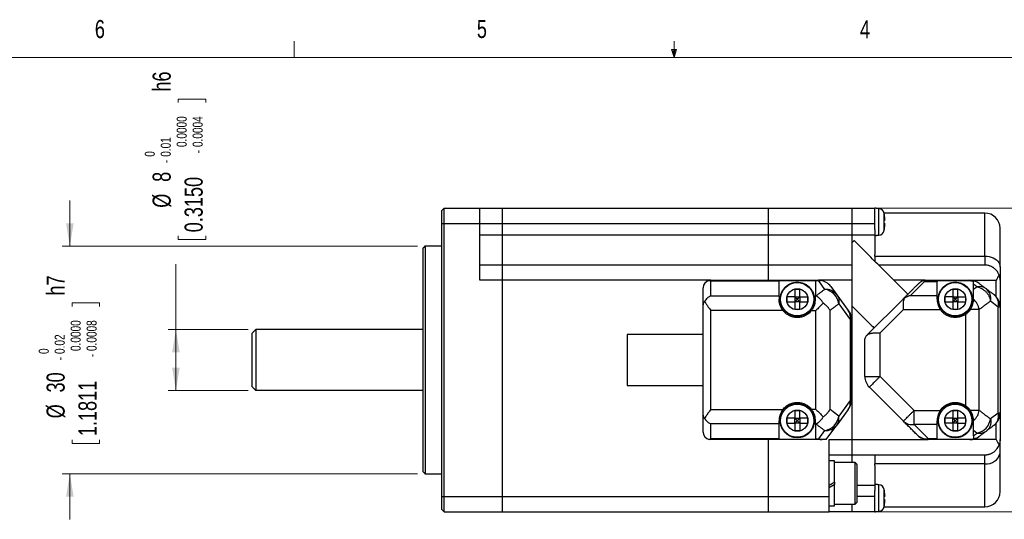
# Model space of a CAD drawing. Header units: millimetres. Extents: x 11 to 421, y 5 to 275.
# Tile 13 of 14: x 130 to 259, y 209 to 275. Entities that reach past the tile are written whole.
import ezdxf

# ---------------------------------------------------------------- set-up
doc = ezdxf.new("R2010")
doc.units = ezdxf.units.MM
doc.styles.add('SLDTEXTSTYLE0', font='TXT', dxfattribs={"width": 0.75})
doc.dimstyles.new('SLDDIMSTYLE5', dxfattribs={"dimtxt": 2.38125, "dimasz": 3, "dimexe": 0, "dimexo": 0.0625, "dimgap": 0.595313, "dimtad": 0, "dimrnd": 1e-09, "dimzin": 12, "dimdsep": 46, "dimtxsty": 'SLDTEXTSTYLE0', "dimsah": 1, "dimcen": 0.09, "dimadec": 0, "dimazin": 0, "dimtol": 1, "dimtm": 0.02, "dimtfac": 1.8, "dimtofl": 0, "dimtmove": 0, "dimatfit": 3, "dimfxl": 1, "dimtolj": 1, "dimtzin": 0, "dimarcsym": 0})
doc.dimstyles.new('SLDDIMSTYLE6', dxfattribs={"dimtxt": 2.38125, "dimasz": 3, "dimexe": 0, "dimexo": 0.0625, "dimgap": 0.595313, "dimtad": 0, "dimrnd": 1e-09, "dimzin": 12, "dimdsep": 46, "dimtxsty": 'SLDTEXTSTYLE0', "dimsah": 1, "dimcen": 0.09, "dimadec": 0, "dimazin": 0, "dimtol": 1, "dimtm": 0.009, "dimtfac": 1.8, "dimtofl": 0, "dimtmove": 0, "dimatfit": 3, "dimfxl": 1, "dimtolj": 1, "dimtzin": 0, "dimarcsym": 0})
doc.dimstyles.new('SLDDIMSTYLE7', dxfattribs={"dimtxt": 2.38125, "dimasz": 3, "dimexe": 0, "dimexo": 0.0625, "dimgap": 0.595313, "dimtad": 0, "dimrnd": 1e-09, "dimzin": 12, "dimdsep": 46, "dimtxsty": 'SLDTEXTSTYLE0', "dimsah": 1, "dimcen": 0.09, "dimadec": 0, "dimazin": 0, "dimtfac": 1, "dimtofl": 0, "dimtmove": 0, "dimatfit": 3, "dimfxl": 1, "dimtolj": 1, "dimtzin": 12, "dimarcsym": 0})

# ---------------------------------------------------------------- blocks, each defined once
blk = doc.blocks.new('*D10')
at = {"color": 7, "linetype": 'Continuous', "lineweight": 0}
for p, q in [((136.38, 245.45), (136.38, 251.45)), ((182.14, 245.45), (135.38, 245.45)), ((136.67, 237.97), (140.3, 237.97)), ((136.67, 237.97), (136.67, 237.49)), ((140.3, 237.97), (140.3, 237.49)), ((136.67, 219.44), (136.67, 219.93)), ((136.67, 219.44), (140.3, 219.44)), ((140.3, 219.44), (140.3, 219.93)), ((182.14, 215.45), (135.38, 215.45)), ((136.38, 215.45), (136.38, 209.45))]:
    blk.add_line(p, q, dxfattribs=at)
for points in [[(136.38, 245.45), (136.88, 248.45), (135.88, 248.45)], [(136.38, 215.45), (135.88, 212.45), (136.88, 212.45)]]:
    blk.add_solid(points, dxfattribs=at)
at = {"color": 7, "linetype": 'Continuous', "lineweight": 0, "attachment_point": 1, "rotation": 90, "style": 'SLDTEXTSTYLE0'}
for s, insert, char_height in [('h7', (133.31, 238.94), 2.381), ('0.0000', (136.48, 231.63), 1.323), ('0.0008', (138.58, 231.63), 1.323), ('0.02', (134.38, 231.24), 1.323), ('0', (132.28, 231.24), 1.32), ('-', (134.38, 230.41), 1.32), ('-', (138.58, 230.81), 1.32), ('30', (133.31, 226.17), 2.381), ('1.1811', (137.51, 220.41), 2.381), ('%%c', (133.31, 222.76), 2.381)]:
    blk.add_mtext(s, dxfattribs=dict(at, insert=insert, char_height=char_height))
blk = doc.blocks.new('*D11')
at = {"color": 7, "linetype": 'Continuous', "lineweight": 0}
for p, q in [((150.63, 264.84), (154.26, 264.84)), ((150.63, 264.84), (150.63, 264.36)), ((154.26, 264.84), (154.26, 264.36)), ((150.63, 246.32), (150.63, 246.8)), ((150.63, 246.32), (154.26, 246.32)), ((154.26, 246.32), (154.26, 246.8)), ((150.34, 234.45), (150.34, 243.09)), ((159.84, 234.45), (149.34, 234.45)), ((150.34, 226.45), (150.34, 234.45)), ((159.84, 226.45), (149.34, 226.45))]:
    blk.add_line(p, q, dxfattribs=at)
for points in [[(150.34, 234.45), (149.84, 231.45), (150.84, 231.45)], [(150.34, 226.45), (150.84, 229.45), (149.84, 229.45)]]:
    blk.add_solid(points, dxfattribs=at)
at = {"color": 7, "linetype": 'Continuous', "lineweight": 0, "attachment_point": 1, "rotation": 90, "style": 'SLDTEXTSTYLE0'}
for s, insert, char_height in [('h6', (147.27, 265.81), 2.381), ('0.0000', (150.44, 258.51), 1.323), ('0.0004', (152.54, 258.51), 1.323), ('0.01', (148.34, 257.23), 1.323), ('0', (146.24, 257.23), 1.32), ('-', (152.54, 257.68), 1.32), ('-', (148.34, 256.4), 1.32), ('0.3150', (151.48, 247.28), 2.381), ('8', (147.27, 253.92), 2.38), ('%%c', (147.27, 250.51), 2.381)]:
    blk.add_mtext(s, dxfattribs=dict(at, insert=insert, char_height=char_height))
blk = doc.blocks.new('*D12')
at = {"color": 7, "linetype": 'Continuous', "lineweight": 0}
for p, q in [((240.34, 250.45), (269.88, 250.45)), ((268.88, 250.45), (268.88, 239.2)), ((269.16, 236.17), (272.38, 236.17)), ((269.16, 236.17), (269.16, 235.68)), ((272.38, 236.17), (272.38, 235.68)), ((269.16, 224.56), (269.16, 225.05)), ((269.16, 224.56), (272.38, 224.56)), ((272.38, 224.56), (272.38, 225.05)), ((268.88, 210.45), (268.88, 221.53)), ((240.34, 210.45), (269.88, 210.45))]:
    blk.add_line(p, q, dxfattribs=at)
for points in [[(268.88, 250.45), (268.38, 247.45), (269.38, 247.45)], [(268.88, 210.45), (269.38, 213.45), (268.38, 213.45)]]:
    blk.add_solid(points, dxfattribs=at)
at = {"color": 7, "linetype": 'Continuous', "lineweight": 0, "char_height": 2.381, "attachment_point": 1, "rotation": 90, "style": 'SLDTEXTSTYLE0'}
for s, insert in [('1.5748', (269.59, 225.53)), ('40', (265.81, 228.61))]:
    blk.add_mtext(s, dxfattribs=dict(at, insert=insert))

msp = doc.modelspace()

# ---------------------------------------------------------------- linework, layer by layer
at = {"color": 7, "linetype": 'Continuous', "lineweight": 0}
for p, q in [((165.919, 270.309), (165.919, 272.463)), ((215.925, 270.309), (215.925, 272.463)), ((215.925, 270.309), (215.589, 271.374)), ((216.244, 271.374), (215.589, 271.374)), ((215.747, 271.374), (215.925, 270.309)), ((215.925, 270.309), (216.244, 271.374)), ((216.05, 271.374), (215.925, 270.309)), ((15.907, 270.309), (415.957, 270.309))]:
    msp.add_line(p, q, dxfattribs=at)
at = {"color": 7, "linetype": 'Continuous', "lineweight": 30}
for p, q in [((185.344, 250.154), (185.644, 250.454)), ((185.644, 248.454), (185.644, 250.454)), ((185.644, 250.454), (190.344, 250.454)), ((190.344, 248.454), (190.344, 250.454)), ((190.344, 250.454), (193.344, 250.454)), ((193.344, 248.454), (193.344, 250.454)), ((193.344, 250.454), (228.344, 250.454)), ((193.344, 248.454), (193.344, 250.454)), ((228.344, 250.454), (239.344, 250.454)), ((228.344, 248.454), (228.344, 250.454)), ((228.344, 248.454), (228.344, 250.454)), ((239.344, 250.454), (242.344, 250.454)), ((239.344, 250.454), (239.344, 248.454)), ((239.344, 250.454), (239.344, 248.454)), ((242.877, 248.654), (242.877, 250.408)), ((185.344, 248.454), (185.344, 250.154)), ((243.591, 247.539), (243.591, 249.77)), ((256.844, 244.128), (256.844, 249.804)), ((185.344, 248.454), (185.644, 248.454)), ((185.344, 212.454), (185.344, 248.454)), ((185.644, 248.454), (190.344, 248.454)), ((185.644, 212.454), (185.644, 248.454)), ((190.344, 240.954), (190.344, 248.454)), ((190.344, 248.454), (193.344, 248.454)), ((193.344, 246.954), (193.344, 248.454)), ((193.344, 248.454), (228.344, 248.454)), ((193.344, 246.954), (193.344, 248.454)), ((228.344, 248.454), (239.344, 248.454)), ((228.344, 246.954), (228.344, 248.454)), ((228.344, 246.954), (228.344, 248.454)), ((239.344, 248.454), (242.344, 248.454)), ((239.344, 248.454), (239.344, 246.954)), ((239.344, 248.454), (239.344, 246.954)), ((242.344, 247.659), (242.344, 246.954)), ((242.877, 246.901), (242.877, 248.654)), ((190.344, 246.954), (193.344, 246.954)), ((193.344, 242.954), (193.344, 246.954)), ((193.344, 246.954), (228.344, 246.954)), ((193.344, 242.954), (193.344, 246.954)), ((228.344, 246.954), (239.344, 246.954)), ((228.344, 242.954), (228.344, 246.954)), ((228.344, 242.954), (228.344, 246.954)), ((239.344, 246.954), (242.344, 246.954)), ((239.344, 246.954), (239.344, 245.891)), ((239.344, 246.954), (239.344, 245.891)), ((182.844, 245.154), (182.844, 215.754)), ((183.144, 245.454), (183.144, 215.454)), ((239.344, 245.896), (239.344, 237.569)), ((242.344, 244.128), (256.844, 244.128)), ((256.844, 244.128), (256.844, 242.954)), ((193.344, 242.954), (190.344, 242.954)), ((193.344, 240.954), (193.344, 242.954)), ((228.344, 242.954), (193.344, 242.954)), ((193.344, 240.954), (193.344, 242.954)), ((239.344, 242.954), (228.344, 242.954)), ((228.344, 240.954), (228.344, 242.954)), ((228.344, 240.954), (228.344, 242.954)), ((256.844, 242.954), (242.868, 242.954)), ((193.344, 240.954), (190.344, 240.954)), ((193.344, 212.454), (193.344, 240.954)), ((193.344, 212.454), (193.344, 240.954)), ((220.744, 240.954), (193.344, 240.954)), ((219.744, 237.716), (219.744, 239.954)), ((220.744, 240.954), (234.93, 240.954)), ((220.744, 238.89), (220.744, 240.865)), ((220.744, 240.865), (229.744, 240.865)), ((229.744, 240.931), (234.544, 240.931)), ((229.744, 238.89), (229.744, 240.865)), ((234.93, 240.865), (234.544, 240.865)), ((234.544, 240.865), (234.544, 238.89)), ((239.344, 240.954), (234.93, 240.954)), ((234.93, 240.865), (235.743, 239.757)), ((236.543, 240.137), (237.356, 239.028)), ((248.958, 240.954), (244.868, 240.954)), ((247.035, 238.959), (248.885, 240.809)), ((248.885, 240.809), (250.544, 240.809)), ((248.958, 240.954), (254.872, 240.954)), ((250.544, 240.916), (254.872, 240.916)), ((250.544, 238.959), (250.544, 240.809)), ((254.872, 240.954), (258.344, 240.954)), ((255.828, 240.085), (255.344, 239.718)), ((258.344, 238.783), (258.344, 240.954)), ((258.844, 240.954), (258.844, 237.46)), ((220.744, 238.89), (229.744, 238.89)), ((231.819, 238.779), (232.469, 238.779)), ((231.819, 238.779), (231.819, 238.129)), ((232.469, 238.779), (232.469, 238.129)), ((234.544, 238.89), (234.599, 238.89)), ((237.356, 239.028), (238.857, 236.982)), ((247.035, 238.959), (250.544, 238.959)), ((252.619, 238.779), (252.619, 238.129)), ((252.619, 238.779), (253.269, 238.779)), ((253.269, 238.779), (253.269, 238.129)), ((219.744, 223.192), (219.744, 237.716)), ((232.469, 238.129), (231.819, 238.129)), ((237.596, 237.845), (239.096, 235.8)), ((239.344, 237.569), (239.344, 219.954)), ((239.344, 237.569), (239.344, 219.954)), ((241.337, 233.747), (246.076, 238.486)), ((253.269, 238.129), (252.619, 238.129)), ((257.594, 238.23), (258.609, 237.46)), ((258.609, 223.448), (258.609, 237.46)), ((258.844, 237.46), (258.844, 223.448)), ((230.251, 236.978), (220.744, 236.978)), ((220.744, 223.93), (220.744, 236.978)), ((234.036, 236.978), (234.599, 236.978)), ((234.599, 223.93), (234.599, 236.978)), ((236.451, 223.93), (236.451, 236.978)), ((243.044, 234.04), (246.108, 237.104)), ((246.108, 237.104), (250.959, 237.104)), ((254.343, 224.404), (254.343, 236.504)), ((256.108, 223.804), (256.108, 237.104)), ((239.096, 235.8), (239.096, 225.109)), ((239.244, 235.8), (239.096, 235.8)), ((239.244, 235.8), (239.244, 225.109)), ((160.344, 233.954), (160.344, 226.954)), ((160.844, 234.454), (160.844, 226.454)), ((209.744, 233.804), (209.744, 230.454)), ((243.044, 228.283), (243.044, 234.04)), ((241.044, 228.283), (241.044, 233.04)), ((209.744, 230.454), (209.744, 227.104)), ((241.044, 228.283), (243.044, 228.283)), ((247.522, 223.804), (243.044, 228.283)), ((246.108, 222.39), (241.63, 226.868)), ((239.096, 225.109), (237.596, 223.063)), ((239.096, 225.109), (239.244, 225.109)), ((219.744, 220.954), (219.744, 223.192)), ((220.744, 223.93), (230.251, 223.93)), ((234.599, 223.93), (234.036, 223.93)), ((237.596, 223.063), (236.451, 223.93)), ((238.857, 223.926), (237.356, 221.88)), ((247.522, 223.804), (250.959, 223.804)), ((247.522, 221.949), (247.522, 223.804)), ((256.108, 223.804), (254.928, 223.804)), ((258.609, 223.448), (257.594, 222.679)), ((258.844, 223.448), (258.609, 223.448)), ((258.844, 223.448), (258.844, 219.954)), ((229.744, 222.019), (220.744, 222.019)), ((220.744, 220.043), (220.744, 222.019)), ((229.744, 220.043), (229.744, 222.019)), ((231.819, 222.779), (232.469, 222.779)), ((231.819, 222.129), (231.819, 222.779)), ((232.469, 222.129), (231.819, 222.129)), ((232.469, 222.779), (232.469, 222.129)), ((234.544, 222.019), (234.599, 222.019)), ((234.544, 222.019), (234.544, 220.043)), ((235.944, 219.954), (237.356, 221.88)), ((250.544, 221.949), (247.522, 221.949)), ((249.372, 220.099), (247.522, 221.949)), ((250.544, 220.099), (250.544, 221.949)), ((252.619, 222.779), (253.269, 222.779)), ((252.619, 222.129), (252.619, 222.779)), ((253.269, 222.129), (252.619, 222.129)), ((253.269, 222.129), (253.269, 222.779)), ((258.344, 219.954), (258.344, 222.125)), ((235.743, 221.152), (234.93, 220.043)), ((255.344, 221.191), (255.828, 220.824)), ((229.744, 220.043), (220.744, 220.043)), ((235.406, 219.954), (220.744, 219.954)), ((228.344, 212.454), (228.344, 219.954)), ((228.344, 212.454), (228.344, 219.954)), ((234.544, 219.977), (229.744, 219.977)), ((234.544, 220.043), (234.93, 220.043)), ((235.944, 219.954), (235.406, 219.954)), ((236.344, 219.954), (239.344, 219.954)), ((236.344, 212.454), (236.344, 219.954)), ((239.344, 219.954), (249.372, 219.954)), ((239.344, 219.954), (239.344, 217.954)), ((239.344, 219.954), (239.344, 217.954)), ((249.372, 220.099), (250.544, 220.099)), ((254.872, 219.954), (249.372, 219.954)), ((254.872, 219.992), (250.544, 219.992)), ((254.872, 219.954), (254.872, 219.992)), ((258.344, 219.954), (254.872, 219.954)), ((236.344, 217.954), (239.344, 217.954)), ((239.344, 217.954), (256.844, 217.954)), ((239.344, 217.954), (239.344, 216.941)), ((239.344, 217.954), (239.344, 216.941)), ((256.844, 216.781), (256.844, 217.954)), ((239.744, 211.441), (239.744, 216.941)), ((256.844, 216.781), (242.344, 216.781)), ((256.844, 211.104), (256.844, 216.781)), ((240.044, 213.954), (242.344, 213.954)), ((242.344, 213.954), (242.344, 213.249)), ((242.877, 212.254), (242.877, 214.008)), ((243.591, 212.254), (243.591, 213.37)), ((185.344, 212.454), (185.644, 212.454)), ((185.344, 210.754), (185.344, 212.454)), ((185.644, 212.454), (193.344, 212.454)), ((185.644, 210.454), (185.644, 212.454)), ((193.344, 210.454), (193.344, 212.454)), ((193.344, 212.454), (228.344, 212.454)), ((193.344, 210.454), (193.344, 212.454)), ((228.344, 212.454), (236.344, 212.454)), ((228.344, 210.454), (228.344, 212.454)), ((228.344, 210.454), (228.344, 212.454)), ((236.344, 210.454), (236.344, 212.454)), ((239.344, 211.441), (239.344, 210.454)), ((239.344, 211.441), (239.344, 210.454)), ((242.344, 212.454), (240.044, 212.454)), ((242.877, 210.501), (242.877, 212.254)), ((243.591, 211.139), (243.591, 212.254)), ((185.344, 210.754), (185.644, 210.454)), ((185.644, 210.454), (193.344, 210.454)), ((193.344, 210.454), (228.344, 210.454)), ((228.344, 210.454), (236.344, 210.454)), ((239.344, 210.454), (236.344, 210.454)), ((242.344, 210.454), (239.344, 210.454))]:
    msp.add_line(p, q, dxfattribs=at)
at = {"color": 7, "linetype": 'Continuous', "lineweight": 30, "flags": 128}
msp.add_lwpolyline([(256.844, 244.128), (257.128, 244.113), (257.407, 244.07), (257.675, 244), (257.925, 243.903), (258.153, 243.783), (258.355, 243.64), (258.526, 243.479), (258.663, 243.302), (258.763, 243.113), (258.823, 242.916), (258.844, 242.714)], dxfattribs=at)
at = {"color": 7, "linetype": 'Continuous', "lineweight": 30}
for centre, radius in [((232.144, 238.454), 2.192), ((232.144, 238.454), 1.395), ((252.944, 238.454), 2.192), ((252.944, 238.454), 1.395), ((232.144, 222.454), 2.192), ((252.944, 222.454), 2.192), ((232.144, 222.454), 1.395), ((252.944, 222.454), 1.395)]:
    msp.add_circle(centre, radius, dxfattribs=at)
for centre, radius, start, end in [((242.808, 249.611), 0.8, 11.49274, 85), ((238.104, 248.654), 5.6, 11.11778, 11.49274), ((256.844, 247.804), 2, 0, 90), ((242.808, 247.698), 0.8, 275, 348.50726), ((238.104, 248.654), 5.6, 348.50726, 348.88236), ((220.744, 239.954), 1, 102.13997, 180), ((234.93, 238.954), 2, 82.34741, 90), ((234.93, 238.954), 2, 36.25384, 82.34741), ((254.872, 238.954), 2, 52.85331, 90), ((255.214, 239.394), 1.443, 53.14944, 84.84595), ((256.139, 238.595), 1.522, 53.86991, 101.76804), ((256.005, 238.569), 1.624, 347.95134, 50.61682), ((235.887, 237.925), 1.838, 36.91148, 94.48214), ((235.443, 237.613), 2.165, 6.17524, 82.03252), ((257.021, 237.799), 1.624, 347.95134, 50.61682), ((256.844, 237.46), 2, 360, 52.85331), ((253.801, 236.695), 2.344, 10.06814, 48.81736), ((237.633, 236.119), 1.497, 347.67261, 35.21071), ((243.044, 228.283), 2, 180, 225), ((237.244, 225.109), 2, 323.74616, 0), ((235.443, 223.296), 2.165, 277.96748, 353.82476), ((236.133, 222.743), 1.497, 324.78929, 12.32739), ((256.844, 223.448), 2, 307.14669, 0), ((235.887, 222.984), 1.838, 265.51786, 323.08852), ((247.255, 223.581), 1.653, 226.07266, 279.31324), ((255.341, 223.055), 2.284, 282.31462, 350.51414), ((220.744, 220.954), 1, 180, 257.86003), ((249.105, 221.731), 1.653, 226.07266, 279.31324), ((249.372, 221.954), 2, 225, 270), ((256.139, 222.314), 1.522, 258.23196, 306.13009), ((254.872, 221.954), 2, 270, 307.14669), ((257.07, 218.582), 1.815, 262.82935, 347.66362), ((242.808, 213.211), 0.8, 11.49274, 85), ((238.104, 212.254), 5.6, 11.11778, 11.49274), ((256.844, 213.104), 2, 270, 0), ((242.808, 211.298), 0.8, 275, 348.50726), ((238.104, 212.254), 5.6, 348.50726, 348.88236)]:
    msp.add_arc(centre, radius, start, end, dxfattribs=at)
for centre, major_axis, ratio, start_param, end_param in [((220.744, 237.716), (1, 0), 0.7379047, 2.4864219, 3.1415927), ((220.744, 223.192), (1, 0), 0.7379047, 3.1415927, 3.7967634), ((234.93, 221.954), (-0.957, 1.889), 0.6880039, 2.5067655, 2.8061318)]:
    msp.add_ellipse(centre, major_axis=major_axis, ratio=ratio, start_param=start_param, end_param=end_param, dxfattribs=at)
for points, degree in [([(242.877, 250.408), (242.339, 250.455)], 1), ([(256.844, 249.804), (243.584, 249.804)], 1), ([(243.592, 249.734), (243.599, 249.734)], 1), ([(243.692, 248.914), (243.592, 249.734)], 1), ([(243.592, 248.914), (243.692, 248.914)], 1), ([(243.592, 248.394), (243.592, 248.914)], 1), ([(242.344, 247.659), (242.344, 247.735), (242.344, 247.885), (242.344, 248.133), (242.344, 248.391), (242.344, 248.566), (242.344, 248.654)], 3), ([(243.692, 248.394), (243.592, 248.394)], 1), ([(243.592, 247.574), (243.692, 248.394)], 1), ([(242.339, 246.854), (242.877, 246.901)], 1), ([(242.344, 246.954), (242.344, 246.719), (242.344, 246.249), (242.344, 245.567), (242.344, 244.922), (242.344, 244.548), (242.344, 244.361)], 3), ([(243.599, 247.574), (243.592, 247.574)], 1), ([(183.144, 245.454), (182.844, 245.154)], 1), ([(185.344, 245.454), (183.144, 245.454)], 1), ([(246.711, 239.111), (239.63, 246.192)], 1), ([(242.344, 244.128), (242.344, 244.361)], 1), ([(258.844, 242.714), (258.844, 242.579), (258.844, 242.309), (258.844, 241.96), (258.844, 241.655), (258.844, 241.403), (258.844, 241.204), (258.844, 241.061), (258.844, 240.971), (258.844, 240.96), (258.844, 240.954)], 3), ([(229.744, 240.931), (229.744, 240.865)], 1), ([(229.894, 238.454), (229.902, 238.602), (229.919, 238.896), (230.053, 239.321), (230.261, 239.712), (230.543, 240.056), (230.886, 240.337), (231.277, 240.546), (231.702, 240.675), (232.144, 240.719), (232.586, 240.675), (233.01, 240.546), (233.402, 240.337), (233.745, 240.056), (234.027, 239.712), (234.235, 239.321), (234.369, 238.896), (234.385, 238.602), (234.394, 238.454)], 3), ([(234.544, 240.865), (234.544, 240.931)], 1), ([(234.93, 240.865), (235.197, 240.936)], 1), ([(246.076, 238.486), (248.251, 240.661)], 1), ([(248.724, 240.926), (248.958, 240.954)], 1), ([(248.885, 240.809), (248.724, 240.926)], 1), ([(250.544, 240.916), (250.544, 240.809)], 1), ([(252.944, 236.204), (252.796, 236.213), (252.502, 236.229), (252.077, 236.363), (251.686, 236.571), (251.343, 236.853), (251.061, 237.196), (250.852, 237.588), (250.723, 238.013), (250.679, 238.454), (250.723, 238.896), (250.852, 239.321), (251.061, 239.712), (251.343, 240.055), (251.686, 240.337), (252.077, 240.545), (252.502, 240.679), (252.796, 240.696), (252.944, 240.704)], 3), ([(252.944, 240.704), (253.091, 240.696), (253.386, 240.679), (253.81, 240.545), (254.202, 240.337), (254.545, 240.055), (254.827, 239.712), (255.036, 239.321), (255.165, 238.896), (255.208, 238.454), (255.165, 238.013), (255.036, 237.588), (254.827, 237.196), (254.545, 236.853), (254.202, 236.571), (253.81, 236.363), (253.386, 236.229), (253.091, 236.213), (252.944, 236.204)], 3), ([(254.872, 240.916), (254.872, 240.954)], 1), ([(254.872, 240.916), (255.344, 240.859)], 1), ([(255.344, 240.452), (255.344, 240.831)], 1), ([(255.828, 240.085), (255.344, 240.452)], 1), ([(255.344, 239.718), (255.344, 240.452)], 1), ([(255.828, 240.085), (255.932, 240.06), (256.141, 240.011), (256.444, 239.868), (256.728, 239.679), (256.985, 239.445), (257.208, 239.175), (257.387, 238.876), (257.523, 238.558), (257.57, 238.339), (257.594, 238.23)], 3), ([(256.079, 240.548), (257.036, 239.824)], 1), ([(257.036, 239.824), (258.051, 239.055)], 1), ([(229.744, 238.89), (229.744, 238.838), (229.744, 238.735), (229.744, 238.548), (229.744, 238.454)], 3), ([(230.794, 238.454), (230.794, 238.779)], 1), ([(231.819, 239.804), (232.469, 239.804)], 1), ([(231.819, 238.779), (232.144, 238.454)], 1), ([(232.469, 238.779), (232.144, 238.454)], 1), ([(233.494, 238.779), (233.494, 238.454)], 1), ([(234.544, 238.454), (234.544, 238.548), (234.544, 238.735), (234.544, 238.838), (234.544, 238.89)], 3), ([(234.599, 238.89), (235.743, 239.757)], 1), ([(237.356, 239.028), (237.41, 238.944), (237.518, 238.775), (237.606, 238.481), (237.641, 238.169), (237.611, 237.953), (237.596, 237.845)], 3), ([(250.544, 238.454), (250.544, 238.559), (250.544, 238.768), (250.544, 238.895), (250.544, 238.959)], 3), ([(251.594, 238.454), (251.594, 238.779)], 1), ([(252.619, 239.804), (253.269, 239.804)], 1), ([(252.619, 238.779), (252.944, 238.454)], 1), ([(253.269, 238.779), (252.944, 238.454)], 1), ([(254.294, 238.779), (254.294, 238.454)], 1), ([(234.394, 238.454), (234.385, 238.307), (234.369, 238.013), (234.235, 237.588), (234.027, 237.196), (233.745, 236.853), (233.402, 236.571), (233.01, 236.362), (232.586, 236.233), (232.144, 236.19), (231.702, 236.233), (231.277, 236.362), (230.886, 236.571), (230.543, 236.853), (230.261, 237.196), (230.053, 237.588), (229.919, 238.013), (229.902, 238.307), (229.894, 238.454)], 3), ([(230.794, 238.129), (230.794, 238.454)], 1), ([(232.144, 238.454), (231.819, 238.129)], 1), ([(232.144, 238.454), (232.469, 238.129)], 1), ([(233.494, 238.454), (233.494, 238.129)], 1), ([(237.596, 237.845), (236.451, 236.978)], 1), ([(239.344, 237.569), (242.251, 234.662)], 1), ([(251.594, 238.129), (251.594, 238.454)], 1), ([(252.944, 238.454), (252.619, 238.129)], 1), ([(252.944, 238.454), (253.269, 238.129)], 1), ([(254.294, 238.454), (254.294, 238.129)], 1), ([(255.344, 238.454), (255.344, 238.458)], 1), ([(257.594, 238.23), (256.108, 237.104)], 1), ([(258.609, 237.46), (258.677, 237.46), (258.813, 237.46), (258.834, 237.46), (258.844, 237.46)], 3), ([(234.036, 236.978), (233.915, 236.843), (233.673, 236.571), (233.205, 236.28), (232.689, 236.095), (232.144, 236.034), (231.598, 236.095), (231.083, 236.28), (230.615, 236.571), (230.372, 236.843), (230.251, 236.978)], 3), ([(232.469, 237.104), (231.819, 237.104)], 1), ([(238.857, 236.982), (238.915, 236.894), (239.032, 236.719), (239.151, 236.424), (239.229, 236.116), (239.239, 235.905), (239.244, 235.8)], 3), ([(254.343, 236.504), (254.208, 236.419), (253.938, 236.248), (253.478, 236.099), (253.002, 236.039), (252.522, 236.076), (252.059, 236.206), (251.632, 236.427), (251.252, 236.724), (251.057, 236.978), (250.959, 237.104)], 3), ([(253.269, 237.104), (252.619, 237.104)], 1), ([(256.108, 237.104), (256.04, 237.104), (255.904, 237.104), (255.622, 237.104), (255.297, 237.104), (255.051, 237.104), (254.928, 237.104)], 3), ([(160.844, 234.454), (160.344, 233.954)], 1), ([(182.844, 234.454), (160.844, 234.454)], 1), ([(219.744, 233.804), (209.744, 233.804)], 1), ([(241.337, 233.747), (241.323, 233.733)], 1), ([(243.044, 228.283), (242.951, 228.19), (242.766, 228.005), (242.499, 227.738), (242.253, 227.492), (242.037, 227.276), (241.86, 227.099), (241.729, 226.968), (241.645, 226.884), (241.635, 226.874), (241.63, 226.868)], 3), ([(160.344, 226.954), (160.844, 226.454)], 1), ([(209.744, 227.104), (219.744, 227.104)], 1), ([(160.844, 226.454), (182.844, 226.454)], 1), ([(229.894, 222.454), (229.902, 222.602), (229.919, 222.896), (230.053, 223.321), (230.261, 223.712), (230.543, 224.056), (230.886, 224.337), (231.277, 224.546), (231.702, 224.675), (232.144, 224.719), (232.586, 224.675), (233.01, 224.546), (233.402, 224.337), (233.745, 224.056), (234.027, 223.712), (234.235, 223.321), (234.369, 222.896), (234.385, 222.602), (234.394, 222.454)], 3), ([(230.251, 223.93), (230.372, 224.066), (230.615, 224.338), (231.083, 224.629), (231.598, 224.813), (232.144, 224.875), (232.689, 224.813), (233.205, 224.629), (233.673, 224.338), (233.915, 224.066), (234.036, 223.93)], 3), ([(238.857, 223.926), (238.911, 224.011), (239.018, 224.179), (239.106, 224.473), (239.141, 224.785), (239.111, 225.001), (239.096, 225.109)], 3), ([(252.944, 220.204), (252.796, 220.213), (252.502, 220.229), (252.077, 220.363), (251.686, 220.571), (251.343, 220.853), (251.061, 221.196), (250.852, 221.588), (250.723, 222.013), (250.679, 222.454), (250.723, 222.896), (250.852, 223.321), (251.061, 223.712), (251.343, 224.055), (251.686, 224.337), (252.077, 224.545), (252.502, 224.679), (252.796, 224.696), (252.944, 224.704)], 3), ([(250.959, 223.804), (251.057, 223.931), (251.252, 224.185), (251.632, 224.482), (252.059, 224.703), (252.522, 224.833), (253.002, 224.87), (253.478, 224.809), (253.938, 224.661), (254.208, 224.49), (254.343, 224.404)], 3), ([(252.944, 224.704), (253.091, 224.696), (253.386, 224.679), (253.81, 224.545), (254.202, 224.337), (254.545, 224.055), (254.827, 223.712), (255.036, 223.321), (255.165, 222.896), (255.208, 222.454), (255.165, 222.013), (255.036, 221.588), (254.827, 221.196), (254.545, 220.853), (254.202, 220.571), (253.81, 220.363), (253.386, 220.229), (253.091, 220.213), (252.944, 220.204)], 3), ([(231.819, 223.804), (232.144, 223.804)], 1), ([(232.144, 223.804), (232.469, 223.804)], 1), ([(246.108, 222.39), (246.113, 222.395), (246.124, 222.406), (246.208, 222.49), (246.339, 222.621), (246.516, 222.798), (246.731, 223.014), (246.977, 223.26), (247.244, 223.527), (247.43, 223.712), (247.522, 223.804)], 3), ([(252.619, 223.804), (253.269, 223.804)], 1), ([(255.344, 222.45), (255.439, 222.543), (255.631, 222.729), (255.854, 223.065), (256.025, 223.426), (256.08, 223.678), (256.108, 223.804)], 3), ([(256.108, 223.804), (257.594, 222.679)], 1), ([(258.051, 221.854), (258.156, 221.948), (258.364, 222.137), (258.558, 222.529), (258.656, 222.973), (258.625, 223.29), (258.609, 223.448)], 3), ([(229.744, 222.019), (229.744, 222.071), (229.744, 222.174), (229.744, 222.361), (229.744, 222.454)], 3), ([(234.394, 222.454), (234.385, 222.307), (234.369, 222.013), (234.235, 221.588), (234.027, 221.196), (233.745, 220.853), (233.402, 220.571), (233.01, 220.362), (232.586, 220.233), (232.144, 220.19), (231.702, 220.233), (231.277, 220.362), (230.886, 220.571), (230.543, 220.853), (230.261, 221.196), (230.053, 221.588), (229.919, 222.013), (229.902, 222.307), (229.894, 222.454)], 3), ([(230.794, 222.129), (230.794, 222.779)], 1), ([(232.144, 222.454), (231.819, 222.779)], 1), ([(232.144, 222.454), (231.819, 222.129)], 1), ([(232.469, 222.779), (232.144, 222.454)], 1), ([(232.469, 222.129), (232.144, 222.454)], 1), ([(233.494, 222.779), (233.494, 222.129)], 1), ([(234.544, 222.019), (234.544, 222.071), (234.544, 222.174), (234.544, 222.361), (234.544, 222.454)], 3), ([(235.743, 221.152), (234.599, 222.019)], 1), ([(247.958, 220.54), (246.108, 222.39)], 1), ([(250.544, 221.949), (250.544, 222.013), (250.544, 222.141), (250.544, 222.35), (250.544, 222.454)], 3), ([(251.594, 222.454), (251.594, 222.779)], 1), ([(251.594, 222.129), (251.594, 222.454)], 1), ([(252.944, 222.454), (252.619, 222.779)], 1), ([(252.619, 222.129), (252.944, 222.454)], 1), ([(252.944, 222.454), (253.269, 222.779)], 1), ([(253.269, 222.129), (252.944, 222.454)], 1), ([(254.294, 222.779), (254.294, 222.454)], 1), ([(254.294, 222.454), (254.294, 222.129)], 1), ([(255.344, 222.454), (255.344, 222.45)], 1), ([(257.594, 222.679), (257.609, 222.52), (257.641, 222.203), (257.542, 221.76), (257.348, 221.367), (257.14, 221.179), (257.036, 221.085)], 3), ([(258.051, 221.854), (257.036, 221.085)], 1), ([(232.144, 221.104), (231.819, 221.104)], 1), ([(232.469, 221.104), (232.144, 221.104)], 1), ([(253.269, 221.104), (252.619, 221.104)], 1), ([(255.344, 220.457), (255.344, 221.191)], 1), ([(255.344, 220.457), (255.828, 220.824)], 1), ([(257.036, 221.085), (256.079, 220.36)], 1), ([(229.744, 220.043), (229.744, 219.977)], 1), ([(234.544, 219.977), (234.544, 220.043)], 1), ([(249.372, 219.954), (249.372, 219.96), (249.372, 219.973), (249.372, 220.057), (249.372, 220.099)], 3), ([(250.544, 219.992), (250.544, 220.099)], 1), ([(254.872, 219.992), (255.344, 220.05)], 1), ([(256.079, 220.36), (255.969, 220.288), (255.748, 220.145), (255.478, 220.1), (255.344, 220.078)], 3), ([(255.344, 220.078), (255.344, 220.05)], 1), ([(258.844, 218.194), (258.844, 218.329), (258.844, 218.599), (258.844, 218.949), (258.844, 219.253), (258.844, 219.506), (258.844, 219.705), (258.844, 219.848), (258.844, 219.938), (258.844, 219.949), (258.844, 219.954)], 3), ([(242.344, 217.954), (242.344, 217.95), (242.344, 217.941), (242.344, 217.88), (242.344, 217.784), (242.344, 217.651), (242.344, 217.483), (242.344, 217.281), (242.344, 217.049), (242.344, 216.87), (242.344, 216.781)], 3), ([(237.049, 217.141), (236.344, 217.141)], 1), ([(239.744, 216.941), (237.039, 216.941)], 1), ([(237.044, 214.331), (237.044, 214.517), (237.044, 214.89), (237.044, 215.423), (237.044, 215.912), (237.044, 216.339), (237.044, 216.688), (237.044, 216.945), (237.044, 217.11), (237.044, 217.131), (237.044, 217.141)], 3), ([(240.049, 216.636), (239.744, 216.941)], 1), ([(240.044, 214.191), (240.044, 214.351), (240.044, 214.672), (240.044, 215.134), (240.044, 215.561), (240.044, 215.934), (240.044, 216.241), (240.044, 216.468), (240.044, 216.613), (240.044, 216.632), (240.044, 216.641)], 3), ([(242.344, 216.547), (242.344, 216.781)], 1), ([(242.344, 216.547), (242.344, 216.361), (242.344, 215.987), (242.344, 215.342), (242.344, 214.66), (242.344, 214.189), (242.344, 213.954)], 3), ([(182.844, 215.754), (183.144, 215.454)], 1), ([(183.144, 215.454), (185.344, 215.454)], 1), ([(237.044, 214.331), (236.344, 213.927)], 1), ([(236.344, 213.647), (237.044, 214.051)], 1), ([(237.044, 214.331), (237.044, 214.051)], 1), ([(237.044, 211.241), (237.044, 211.251), (237.044, 211.272), (237.044, 211.437), (237.044, 211.694), (237.044, 212.043), (237.044, 212.469), (237.044, 212.958), (237.044, 213.491), (237.044, 213.864), (237.044, 214.051)], 3), ([(240.044, 211.741), (240.044, 211.75), (240.044, 211.768), (240.044, 211.914), (240.044, 212.14), (240.044, 212.447), (240.044, 212.821), (240.044, 213.247), (240.044, 213.71), (240.044, 214.03), (240.044, 214.191)], 3), ([(242.877, 214.008), (242.339, 214.055)], 1), ([(242.344, 212.254), (242.344, 212.342), (242.344, 212.518), (242.344, 212.776), (242.344, 213.023), (242.344, 213.174), (242.344, 213.249)], 3), ([(243.592, 213.334), (243.599, 213.334)], 1), ([(243.692, 212.514), (243.592, 213.334)], 1), ([(237.039, 211.441), (239.744, 211.441)], 1), ([(239.744, 211.441), (240.049, 211.746)], 1), ([(243.592, 212.514), (243.692, 212.514)], 1), ([(243.592, 211.994), (243.592, 212.514)], 1), ([(243.692, 211.994), (243.592, 211.994)], 1), ([(243.592, 211.174), (243.692, 211.994)], 1), ([(236.344, 211.241), (237.049, 211.241)], 1), ([(242.339, 210.454), (242.877, 210.501)], 1), ([(243.584, 211.104), (256.844, 211.104)], 1), ([(243.599, 211.174), (243.592, 211.174)], 1)]:
    msp.add_open_spline(points, degree=degree, dxfattribs=at)
for points, knots in [([(242.344, 248.654), (242.344, 248.782), (242.344, 249.038), (242.344, 249.405), (242.344, 249.737), (242.344, 250.02), (242.344, 250.243), (242.344, 250.388), (242.344, 250.457), (242.344, 250.447), (242.344, 250.445)], [0, 0, 0, 0, 0.13579746, 0.27159493, 0.40739239, 0.54318985, 0.67898732, 0.81478478, 0.95058224, 1, 1, 1, 1]), ([(258.844, 242.714), (258.844, 243.009), (258.844, 243.599), (258.844, 244.395), (258.844, 245.12), (258.844, 245.765), (258.844, 246.326), (258.844, 246.802), (258.844, 247.188), (258.844, 247.485), (258.844, 247.686), (258.844, 247.794), (258.844, 247.794), (258.844, 247.794)], [0, 0, 0, 0, 0.093697, 0.187394, 0.2810911, 0.3747881, 0.4684851, 0.5621821, 0.6558791, 0.7495761, 0.8432732, 0.9369702, 1, 1, 1, 1]), ([(239.635, 246.187), (239.626, 246.179), (239.609, 246.162), (239.496, 246.048), (239.386, 245.939), (239.344, 245.896)], [0, 0, 0, 0, 0.3797199, 0.7594397, 1, 1, 1, 1]), ([(242.344, 244.128), (242.344, 244.038), (242.344, 243.86), (242.344, 243.643), (242.344, 243.528), (242.344, 243.478)], [0, 0, 0, 0, 0.361558, 0.723116, 1, 1, 1, 1]), ([(258.697, 241.706), (258.668, 241.772), (258.606, 241.91), (258.488, 242.1), (258.367, 242.255), (258.248, 242.381), (258.139, 242.481), (258.018, 242.576), (257.897, 242.657), (257.775, 242.726), (257.652, 242.785), (257.518, 242.839), (257.346, 242.893), (257.121, 242.943), (256.942, 242.95), (256.844, 242.954)], [0, 0, 0, 0, 0.078092, 0.1610576, 0.2493541, 0.3069348, 0.3677734, 0.4319332, 0.4994681, 0.5557292, 0.6162014, 0.6809002, 0.7498384, 0.8628455, 1, 1, 1, 1]), ([(258.697, 241.706), (258.671, 241.643), (258.611, 241.499), (258.491, 241.248), (258.396, 241.059), (258.344, 240.954)], [0, 0, 0, 0, 0.2522838, 0.5856019, 1, 1, 1, 1]), ([(258.844, 240.954), (258.842, 241.017), (258.839, 241.13), (258.818, 241.284), (258.789, 241.426), (258.751, 241.564), (258.715, 241.66), (258.697, 241.706)], [0, 0, 0, 0, 0.24680537, 0.44668532, 0.61118994, 0.81459464, 1, 1, 1, 1]), ([(220.533, 240.932), (220.602, 240.943), (220.672, 240.954), (220.742, 240.954), (220.744, 240.954)], [0, 0, 0, 0, 0.9755379, 1, 1, 1, 1]), ([(220.744, 240.865), (220.742, 240.866), (220.672, 240.895), (220.602, 240.914), (220.533, 240.932)], [0, 0, 0, 0, 0.0244621, 1, 1, 1, 1]), ([(248.251, 240.661), (248.333, 240.731), (248.473, 240.85), (248.65, 240.904), (248.724, 240.926)], [0, 0, 0, 0, 0.5821033, 1, 1, 1, 1]), ([(220.744, 238.89), (220.696, 238.867), (220.602, 238.824), (220.457, 238.734), (220.291, 238.601), (220.113, 238.421), (220.002, 238.246), (219.951, 238.166)], [0, 0, 0, 0, 0.1667025, 0.3280705, 0.5002175, 0.7697299, 1, 1, 1, 1]), ([(231.819, 238.779), (231.647, 238.779), (231.303, 238.779), (230.963, 238.779), (230.794, 238.779)], [0, 0, 0, 0, 0.5000054, 1, 1, 1, 1]), ([(231.819, 239.804), (231.819, 239.635), (231.819, 239.295), (231.819, 238.951), (231.819, 238.779)], [0, 0, 0, 0, 0.5000128, 1, 1, 1, 1]), ([(232.469, 238.779), (232.469, 238.951), (232.469, 239.295), (232.469, 239.635), (232.469, 239.804)], [0, 0, 0, 0, 0.5000078, 1, 1, 1, 1]), ([(232.469, 238.779), (232.555, 238.779), (232.727, 238.779), (232.975, 238.779), (233.231, 238.78), (233.4, 238.779), (233.494, 238.779)], [0, 0, 0, 0, 0.2501784, 0.5000114, 0.7238478, 1, 1, 1, 1]), ([(235.554, 237.934), (235.524, 237.987), (235.46, 238.096), (235.353, 238.25), (235.234, 238.401), (235.126, 238.516), (235.036, 238.602), (234.967, 238.661), (234.885, 238.726), (234.762, 238.81), (234.662, 238.859), (234.599, 238.89)], [0, 0, 0, 0, 0.1126166, 0.2334218, 0.3625187, 0.4999914, 0.5698777, 0.6390733, 0.7075821, 0.8160792, 1, 1, 1, 1]), ([(246.076, 238.486), (246.106, 238.512), (246.159, 238.556), (246.231, 238.576), (246.261, 238.585)], [0, 0, 0, 0, 0.58413421, 1, 1, 1, 1]), ([(246.108, 237.104), (246.108, 237.267), (246.107, 237.547), (246.125, 237.948), (246.162, 238.295), (246.228, 238.49), (246.261, 238.585)], [0, 0, 0, 0, 0.290622, 0.5000698, 0.7564004, 1, 1, 1, 1]), ([(247.035, 238.959), (246.972, 238.937), (246.861, 238.898), (246.701, 238.829), (246.552, 238.757), (246.405, 238.676), (246.307, 238.614), (246.261, 238.585)], [0, 0, 0, 0, 0.2407411, 0.427164, 0.6105908, 0.8158703, 1, 1, 1, 1]), ([(252.619, 238.779), (252.447, 238.779), (252.103, 238.779), (251.763, 238.779), (251.594, 238.779)], [0, 0, 0, 0, 0.5000054, 1, 1, 1, 1]), ([(252.619, 239.804), (252.619, 239.635), (252.619, 239.295), (252.619, 238.951), (252.619, 238.779)], [0, 0, 0, 0, 0.5000128, 1, 1, 1, 1]), ([(253.269, 238.779), (253.269, 238.951), (253.269, 239.295), (253.269, 239.635), (253.269, 239.804)], [0, 0, 0, 0, 0.5000078, 1, 1, 1, 1]), ([(253.269, 238.779), (253.355, 238.779), (253.527, 238.779), (253.775, 238.779), (254.031, 238.78), (254.2, 238.779), (254.294, 238.779)], [0, 0, 0, 0, 0.2501784, 0.5000114, 0.7238478, 1, 1, 1, 1]), ([(255.344, 238.458), (255.344, 238.583), (255.344, 238.839), (255.344, 239.168), (255.344, 239.468), (255.344, 239.634), (255.344, 239.718)], [0, 0, 0, 0, 0.2429679, 0.4997214, 0.7476292, 1, 1, 1, 1]), ([(219.951, 238.166), (219.969, 238.134), (220.008, 238.067), (220.074, 237.96), (220.147, 237.844), (220.23, 237.719), (220.322, 237.581), (220.436, 237.417), (220.578, 237.214), (220.685, 237.062), (220.744, 236.978)], [0, 0, 0, 0, 0.0875174, 0.1811862, 0.2811068, 0.3873615, 0.500019, 0.6282786, 0.7949354, 1, 1, 1, 1]), ([(230.251, 236.978), (230.166, 237.1), (229.997, 237.344), (229.839, 237.746), (229.754, 238.135), (229.747, 238.348), (229.744, 238.454)], [0, 0, 0, 0, 0.25105029, 0.50166002, 0.74981385, 1, 1, 1, 1]), ([(230.794, 238.129), (230.963, 238.129), (231.303, 238.129), (231.647, 238.129), (231.819, 238.129)], [0, 0, 0, 0, 0.4999946, 1, 1, 1, 1]), ([(231.819, 238.129), (231.819, 237.957), (231.819, 237.613), (231.819, 237.274), (231.819, 237.104)], [0, 0, 0, 0, 0.4999872, 1, 1, 1, 1]), ([(232.469, 237.104), (232.469, 237.274), (232.469, 237.613), (232.469, 237.957), (232.469, 238.129)], [0, 0, 0, 0, 0.4999922, 1, 1, 1, 1]), ([(232.469, 238.129), (232.641, 238.129), (232.985, 238.129), (233.324, 238.129), (233.494, 238.129)], [0, 0, 0, 0, 0.5000108, 1, 1, 1, 1]), ([(234.036, 236.978), (234.123, 237.103), (234.29, 237.344), (234.445, 237.739), (234.532, 238.126), (234.54, 238.342), (234.544, 238.454)], [0, 0, 0, 0, 0.2563863, 0.495626, 0.7377854, 1, 1, 1, 1]), ([(235.554, 237.934), (235.498, 237.877), (235.379, 237.758), (235.198, 237.577), (235.014, 237.393), (234.816, 237.196), (234.677, 237.057), (234.599, 236.978)], [0, 0, 0, 0, 0.18430649, 0.38949083, 0.57279518, 0.75924431, 1, 1, 1, 1]), ([(236.451, 236.978), (236.428, 237.021), (236.386, 237.102), (236.311, 237.216), (236.237, 237.315), (236.167, 237.401), (236.043, 237.539), (235.853, 237.721), (235.649, 237.866), (235.554, 237.934)], [0, 0, 0, 0, 0.127242, 0.2408951, 0.3409595, 0.4274363, 0.5003283, 0.7667582, 1, 1, 1, 1]), ([(250.544, 238.454), (250.547, 238.356), (250.553, 238.159), (250.622, 237.815), (250.748, 237.452), (250.887, 237.222), (250.959, 237.104)], [0, 0, 0, 0, 0.244229, 0.486202, 0.7352624, 1, 1, 1, 1]), ([(251.594, 238.129), (251.763, 238.129), (252.103, 238.129), (252.447, 238.129), (252.619, 238.129)], [0, 0, 0, 0, 0.4999946, 1, 1, 1, 1]), ([(252.619, 238.129), (252.619, 237.957), (252.619, 237.613), (252.619, 237.274), (252.619, 237.104)], [0, 0, 0, 0, 0.4999872, 1, 1, 1, 1]), ([(253.269, 237.104), (253.269, 237.274), (253.269, 237.613), (253.269, 237.957), (253.269, 238.129)], [0, 0, 0, 0, 0.4999922, 1, 1, 1, 1]), ([(253.269, 238.129), (253.441, 238.129), (253.785, 238.129), (254.124, 238.129), (254.294, 238.129)], [0, 0, 0, 0, 0.5000108, 1, 1, 1, 1]), ([(254.928, 237.104), (255, 237.222), (255.143, 237.458), (255.268, 237.824), (255.336, 238.172), (255.341, 238.361), (255.344, 238.454)], [0, 0, 0, 0, 0.24908979, 0.499934, 0.75303912, 1, 1, 1, 1]), ([(254.343, 236.504), (254.415, 236.56), (254.559, 236.671), (254.757, 236.872), (254.87, 237.025), (254.928, 237.104)], [0, 0, 0, 0, 0.32118771, 0.64631462, 1, 1, 1, 1]), ([(241.044, 233.04), (241.045, 233.071), (241.046, 233.131), (241.058, 233.214), (241.074, 233.287), (241.092, 233.349), (241.128, 233.45), (241.193, 233.582), (241.282, 233.685), (241.323, 233.733)], [0, 0, 0, 0, 0.1274319, 0.2411676, 0.3412073, 0.4275515, 0.5002017, 0.7680608, 1, 1, 1, 1]), ([(241.323, 233.733), (241.37, 233.772), (241.462, 233.847), (241.621, 233.913), (241.769, 233.956), (241.9, 233.983), (242.046, 234.005), (242.203, 234.021), (242.366, 234.031), (242.542, 234.036), (242.765, 234.04), (242.941, 234.04), (243.044, 234.04)], [0, 0, 0, 0, 0.1352896, 0.2637324, 0.3456138, 0.424472, 0.5003204, 0.5930114, 0.6763107, 0.750219, 0.8543441, 1, 1, 1, 1]), ([(254.343, 224.404), (254.453, 224.318), (254.676, 224.142), (254.844, 223.918), (254.928, 223.804)], [0, 0, 0, 0, 0.4951379, 1, 1, 1, 1]), ([(220.744, 223.93), (220.696, 223.862), (220.602, 223.728), (220.457, 223.525), (220.291, 223.282), (220.113, 223.015), (220.002, 222.829), (219.951, 222.743)], [0, 0, 0, 0, 0.16670253, 0.32807136, 0.50021754, 0.76972994, 1, 1, 1, 1]), ([(230.251, 223.93), (230.165, 223.805), (229.997, 223.565), (229.842, 223.17), (229.755, 222.783), (229.748, 222.567), (229.744, 222.454)], [0, 0, 0, 0, 0.2563848, 0.495622, 0.7377787, 1, 1, 1, 1]), ([(231.819, 223.804), (231.819, 223.635), (231.819, 223.295), (231.819, 222.951), (231.819, 222.779)], [0, 0, 0, 0, 0.4999892, 1, 1, 1, 1]), ([(232.469, 222.779), (232.469, 222.951), (232.469, 223.295), (232.469, 223.635), (232.469, 223.804)], [0, 0, 0, 0, 0.5000108, 1, 1, 1, 1]), ([(234.544, 222.454), (234.54, 222.567), (234.532, 222.783), (234.445, 223.169), (234.291, 223.564), (234.123, 223.805), (234.036, 223.93)], [0, 0, 0, 0, 0.2631001, 0.5035283, 0.7425678, 1, 1, 1, 1]), ([(234.599, 223.93), (234.677, 223.852), (234.816, 223.713), (235.014, 223.515), (235.198, 223.331), (235.379, 223.151), (235.498, 223.031), (235.554, 222.975)], [0, 0, 0, 0, 0.2407385, 0.4271933, 0.6105031, 0.8156844, 1, 1, 1, 1]), ([(235.554, 222.975), (235.53, 222.933), (235.48, 222.846), (235.398, 222.722), (235.308, 222.599), (235.21, 222.481), (235.068, 222.331), (234.864, 222.155), (234.693, 222.067), (234.599, 222.019)], [0, 0, 0, 0, 0.0894826, 0.1841939, 0.2841902, 0.3895189, 0.5002209, 0.7260236, 1, 1, 1, 1]), ([(235.554, 222.975), (235.592, 223), (235.668, 223.052), (235.779, 223.137), (235.889, 223.229), (235.997, 223.328), (236.106, 223.438), (236.221, 223.571), (236.345, 223.737), (236.413, 223.862), (236.451, 223.93)], [0, 0, 0, 0, 0.0893754, 0.18402235, 0.28397806, 0.38927406, 0.49993732, 0.62888322, 0.79557232, 1, 1, 1, 1]), ([(250.959, 223.804), (250.887, 223.686), (250.748, 223.457), (250.622, 223.093), (250.553, 222.749), (250.547, 222.553), (250.544, 222.454)], [0, 0, 0, 0, 0.2647503, 0.5138144, 0.7557825, 1, 1, 1, 1]), ([(252.619, 223.804), (252.619, 223.635), (252.619, 223.295), (252.619, 222.951), (252.619, 222.779)], [0, 0, 0, 0, 0.5000128, 1, 1, 1, 1]), ([(253.269, 222.779), (253.269, 222.951), (253.269, 223.295), (253.269, 223.635), (253.269, 223.804)], [0, 0, 0, 0, 0.5000078, 1, 1, 1, 1]), ([(255.344, 222.454), (255.341, 222.548), (255.336, 222.737), (255.268, 223.084), (255.143, 223.451), (255, 223.686), (254.928, 223.804)], [0, 0, 0, 0, 0.2471475, 0.5004514, 0.7501534, 1, 1, 1, 1]), ([(219.951, 222.743), (219.969, 222.711), (220.008, 222.646), (220.074, 222.553), (220.147, 222.461), (220.23, 222.372), (220.322, 222.284), (220.436, 222.193), (220.578, 222.097), (220.685, 222.047), (220.744, 222.019)], [0, 0, 0, 0, 0.0875177, 0.1811866, 0.2811072, 0.3873618, 0.500019, 0.6282783, 0.7949352, 1, 1, 1, 1]), ([(231.819, 222.779), (231.647, 222.779), (231.303, 222.779), (230.963, 222.779), (230.794, 222.779)], [0, 0, 0, 0, 0.5000078, 1, 1, 1, 1]), ([(230.794, 222.129), (230.963, 222.129), (231.303, 222.129), (231.647, 222.129), (231.819, 222.129)], [0, 0, 0, 0, 0.5000128, 1, 1, 1, 1]), ([(231.819, 222.129), (231.819, 221.957), (231.819, 221.613), (231.819, 221.274), (231.819, 221.104)], [0, 0, 0, 0, 0.5000054, 1, 1, 1, 1]), ([(233.494, 222.779), (233.324, 222.779), (232.985, 222.779), (232.641, 222.779), (232.469, 222.779)], [0, 0, 0, 0, 0.4999922, 1, 1, 1, 1]), ([(232.469, 222.129), (232.469, 222.043), (232.469, 221.871), (232.469, 221.623), (232.469, 221.367), (232.469, 221.198), (232.469, 221.104)], [0, 0, 0, 0, 0.2501744, 0.5000059, 0.7238445, 1, 1, 1, 1]), ([(232.469, 222.129), (232.641, 222.129), (232.985, 222.129), (233.324, 222.129), (233.494, 222.129)], [0, 0, 0, 0, 0.4999872, 1, 1, 1, 1]), ([(252.619, 222.779), (252.447, 222.779), (252.103, 222.779), (251.763, 222.779), (251.594, 222.779)], [0, 0, 0, 0, 0.5000054, 1, 1, 1, 1]), ([(252.619, 222.129), (252.533, 222.129), (252.361, 222.129), (252.113, 222.129), (251.857, 222.129), (251.687, 222.129), (251.594, 222.129)], [0, 0, 0, 0, 0.2501744, 0.5000059, 0.7238445, 1, 1, 1, 1]), ([(252.619, 222.129), (252.619, 221.957), (252.619, 221.613), (252.619, 221.274), (252.619, 221.104)], [0, 0, 0, 0, 0.4999872, 1, 1, 1, 1]), ([(254.294, 222.779), (254.124, 222.779), (253.785, 222.779), (253.441, 222.779), (253.269, 222.779)], [0, 0, 0, 0, 0.4999892, 1, 1, 1, 1]), ([(253.269, 221.104), (253.269, 221.274), (253.269, 221.613), (253.269, 221.957), (253.269, 222.129)], [0, 0, 0, 0, 0.4999922, 1, 1, 1, 1]), ([(253.269, 222.129), (253.441, 222.129), (253.785, 222.129), (254.124, 222.129), (254.294, 222.129)], [0, 0, 0, 0, 0.5000108, 1, 1, 1, 1]), ([(255.344, 221.191), (255.344, 221.304), (255.344, 221.532), (255.344, 221.949), (255.344, 222.285), (255.344, 222.45)], [0, 0, 0, 0, 0.3353669, 0.6729909, 1, 1, 1, 1]), ([(255.344, 220.457), (255.344, 220.398), (255.344, 220.292), (255.344, 220.169), (255.344, 220.105), (255.344, 220.078)], [0, 0, 0, 0, 0.4095828, 0.7429161, 1, 1, 1, 1]), ([(220.533, 219.977), (220.602, 219.995), (220.672, 220.013), (220.742, 220.043), (220.744, 220.043)], [0, 0, 0, 0, 0.9755379, 1, 1, 1, 1]), ([(220.744, 219.954), (220.742, 219.954), (220.672, 219.954), (220.602, 219.966), (220.533, 219.977)], [0, 0, 0, 0, 0.02446211, 1, 1, 1, 1]), ([(256.844, 217.954), (256.889, 217.955), (256.975, 217.957), (257.097, 217.969), (257.203, 217.986), (257.295, 218.005), (257.4, 218.032), (257.518, 218.07), (257.652, 218.123), (257.774, 218.182), (257.911, 218.26), (258.058, 218.361), (258.212, 218.491), (258.38, 218.665), (258.552, 218.891), (258.651, 219.102), (258.697, 219.203)], [0, 0, 0, 0, 0.0636407, 0.120489, 0.170545, 0.2138089, 0.2502812, 0.3192065, 0.3839075, 0.4443969, 0.5006901, 0.5899627, 0.6732884, 0.7508057, 0.8811396, 1, 1, 1, 1]), ([(258.344, 219.954), (258.396, 219.85), (258.491, 219.661), (258.611, 219.41), (258.671, 219.265), (258.697, 219.203)], [0, 0, 0, 0, 0.41439815, 0.7477162, 1, 1, 1, 1]), ([(258.844, 219.954), (258.841, 219.873), (258.836, 219.737), (258.803, 219.54), (258.76, 219.369), (258.717, 219.256), (258.697, 219.203)], [0, 0, 0, 0, 0.3196486, 0.5384301, 0.7856358, 1, 1, 1, 1]), ([(258.844, 213.115), (258.844, 213.115), (258.844, 213.115), (258.844, 213.222), (258.844, 213.423), (258.844, 213.72), (258.844, 214.107), (258.844, 214.582), (258.844, 215.144), (258.844, 215.788), (258.844, 216.513), (258.844, 217.309), (258.844, 217.899), (258.844, 218.194)], [0, 0, 0, 0, 0.0630298, 0.1567268, 0.2504239, 0.3441209, 0.4378179, 0.5315149, 0.6252119, 0.7189089, 0.812606, 0.906303, 1, 1, 1, 1]), ([(242.344, 210.464), (242.344, 210.461), (242.344, 210.452), (242.344, 210.52), (242.344, 210.665), (242.344, 210.888), (242.344, 211.171), (242.344, 211.504), (242.344, 211.87), (242.344, 212.126), (242.344, 212.254)], [0, 0, 0, 0, 0.0494178, 0.1852152, 0.3210127, 0.4568101, 0.5926076, 0.7284051, 0.8642025, 1, 1, 1, 1])]:
    msp.add_open_spline(points, degree=3, knots=knots, dxfattribs=at)

# ---------------------------------------------------------------- texts
at = {"color": 7, "linetype": 'Continuous', "lineweight": 0, "char_height": 2.381, "attachment_point": 1, "style": 'SLDTEXTSTYLE0'}
for s, insert in [('6', (139.667, 275.253)), ('5', (189.959, 275.267)), ('4', (240.393, 275.226))]:
    msp.add_mtext(s, dxfattribs=dict(at, insert=insert))

# ---------------------------------------------------------------- dimensions: what is measured, and where the dimension line sits
at = {"color": 7, "linetype": 'Continuous', "lineweight": 0}
for base, p1, p2, text, dimstyle, picture, middle in [((150.344, 226.454), (160.844, 234.454), (160.844, 226.454), '%%c<>h6', 'SLDDIMSTYLE6', '*D11', (150.344, 257.237)), ((136.381, 215.454), (183.144, 245.454), (183.144, 215.454), '%%c<>h7', 'SLDDIMSTYLE5', '*D10', (136.381, 230.364))]:
    dim = msp.add_linear_dim(base=base, p1=p1, p2=p2, angle=90, text=text, dimstyle=dimstyle, dxfattribs=at)
    dim.commit()
    dim.dimension.update_dxf_attribs({"geometry": picture, "text_midpoint": middle, "dimtype": 160})
dim = msp.add_linear_dim(base=(268.881, 250.454), p1=(239.344, 210.454), p2=(239.344, 250.454), angle=90, dimstyle='SLDDIMSTYLE7', dxfattribs=at)
dim.commit()
dim.dimension.update_dxf_attribs({"geometry": '*D12', "text_midpoint": (268.881, 230.364), "dimtype": 160})

doc.saveas('drawing.dxf')
